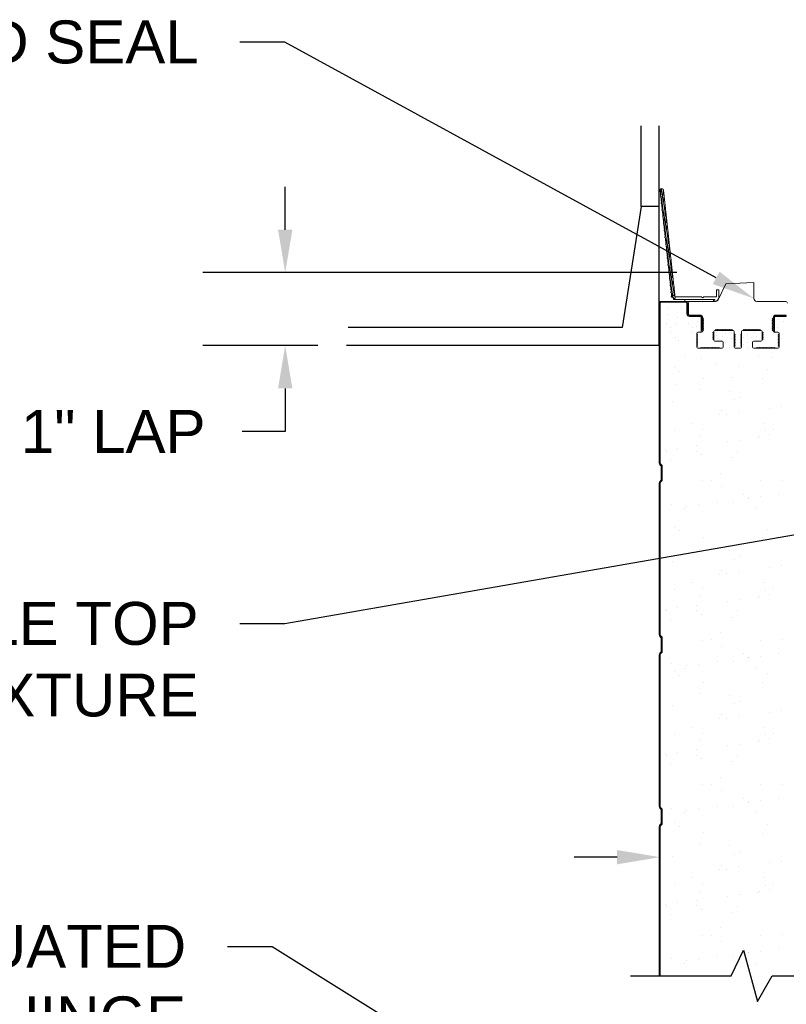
# Model space of a CAD drawing. Header units: inches. Extents: x 168.8 to 189.1, y 234.4 to 247.7.
# Tile 11 of 15: x 173 to 174.7, y 243.7 to 245.8. Entities that reach past the tile are written whole.
import ezdxf
from ezdxf import colors
from ezdxf.entities.mleader import LeaderData, LeaderLine
from ezdxf.math import Vec2, Vec3

# ---------------------------------------------------------------- set-up
doc = ezdxf.new("R2010")
doc.units = ezdxf.units.IN
doc.header["$LTSCALE"] = 0.25
doc.header["$MEASUREMENT"] = 0
doc.layers.add('850', color=7, linetype='Continuous')
doc.layers.add('ANNOTATIONS', color=1, linetype='Continuous')
doc.styles.add('ARIAL', font='arial.ttf', dxfattribs={"height": 0.09375})
doc.styles.get("Standard").update_dxf_attribs({"font": 'romans.shx'})
doc.dimstyles.new('DIMSTYLE_5', dxfattribs={"dimtxt": 0.0625, "dimasz": 0.15, "dimexe": 0.18, "dimexo": 0.0625, "dimgap": 0.09, "dimtad": 0, "dimtih": 1, "dimtoh": 1, "dimdec": 5, "dimlfac": 8, "dimzin": 4, "dimdsep": 46, "dimtxsty": 'Standard', "dimcen": 0.09, "dimadec": 0, "dimazin": 0, "dimtp": 0.03125, "dimtm": 0.03125, "dimtfac": 1, "dimtdec": 5, "dimtofl": 0, "dimtmove": 0, "dimatfit": 3, "dimfxl": 1, "dimtolj": 1, "dimtzin": 4, "dimarcsym": 0})
doc.dimstyles.new('STANDARD$0', dxfattribs={"dimtxt": 0.09375, "dimasz": 0.09375, "dimexe": 0.03125, "dimexo": 0.046875, "dimgap": 0.09, "dimtad": 0, "dimtih": 1, "dimtoh": 1, "dimdec": 4, "dimzin": 0, "dimdsep": 46, "dimtxsty": 'ARIAL', "dimcen": 0.09, "dimadec": 0, "dimazin": 0, "dimtfac": 1, "dimtdec": 4, "dimtofl": 0, "dimtmove": 0, "dimatfit": 1, "dimfxl": 1, "dimtolj": 1, "dimtzin": 0, "dimarcsym": 0})

# ---------------------------------------------------------------- blocks, each defined once
blk = doc.blocks.new('*D7')
at = {"layer": 'ANNOTATIONS', "color": 0, "lineweight": -2, "transparency": 16777216}
for p, q in [((173.599, 245.3668), (173.599, 245.4606)), ((174.4538, 245.2731), (173.419, 245.2731)), ((173.6703, 245.1139), (173.419, 245.1139)), ((173.599, 245.0201), (173.599, 244.9264)), ((173.599, 244.9264), (173.5053, 244.9264))]:
    blk.add_line(p, q, dxfattribs=at)
at = {"layer": 'ANNOTATIONS', "color": 0, "transparency": 16777216}
for points in [[(173.5834, 245.3668), (173.6147, 245.3668), (173.599, 245.2731)], [(173.5834, 245.0201), (173.6147, 245.0201), (173.599, 245.1139)]]:
    blk.add_solid(points, dxfattribs=at)
at = {"layer": 'defpoints', "color": 0, "transparency": 16777216}
for p in [(174.5163, 245.2731), (173.599, 245.1139), (173.7328, 245.1139)]:
    blk.add_point(p, dxfattribs=at)
at = {"layer": 'ANNOTATIONS', "color": 0, "transparency": 16777216, "insert": (173.2236, 244.9264), "char_height": 0.09375, "attachment_point": 5, "style": 'ARIAL'}
blk.add_mtext('\\A1;1" LAP', dxfattribs=at)
blk = doc.blocks.new('*D8')
at = {"layer": 'ANNOTATIONS', "color": 0, "lineweight": -2, "transparency": 16777216}
for p, q in [((174.4172, 243.8392), (174.4172, 244.0278)), ((174.7903, 243.8392), (174.7903, 244.0278)), ((174.3234, 243.9966), (174.2297, 243.9966)), ((174.8841, 243.9966), (174.9778, 243.9966))]:
    blk.add_line(p, q, dxfattribs=at)
at = {"layer": 'ANNOTATIONS', "color": 0, "transparency": 16777216}
for points in [[(174.3234, 244.0122), (174.3234, 243.981), (174.4172, 243.9966)], [(174.8841, 244.0122), (174.8841, 243.981), (174.7903, 243.9966)]]:
    blk.add_solid(points, dxfattribs=at)
at = {"layer": 'defpoints', "color": 0, "transparency": 16777216}
for p in [(174.7903, 243.9966), (174.4172, 243.7923), (174.7903, 243.7923)]:
    blk.add_point(p, dxfattribs=at)
at = {"layer": 'ANNOTATIONS', "color": 0, "transparency": 16777216, "insert": (175.3393, 243.9966), "char_height": 0.09375, "attachment_point": 5, "style": 'ARIAL'}
blk.add_mtext('\\A1;3" THICK', dxfattribs=at)

msp = doc.modelspace()

# ---------------------------------------------------------------- linework, layer by layer
at = {"layer": '850'}
for p, q in [((174.37593, 245.41749), (174.37593, 245.59362)), ((174.41532, 245.11389), (174.41532, 245.59362)), ((174.37593, 245.41749), (174.33421, 245.15329)), ((174.41532, 245.41749), (174.37593, 245.41749)), ((174.43396, 245.19563), (174.43396, 245.19563)), ((174.46405, 245.19716), (174.46405, 245.19716)), ((174.33421, 245.15329), (173.73628, 245.15329)), ((174.41532, 245.11389), (173.73284, 245.11389)), ((174.57222, 243.73745), (174.59938, 243.79385)), ((174.59938, 243.79385), (174.62994, 243.68181)), ((174.35277, 243.73745), (174.57222, 243.73745)), ((174.62994, 243.68181), (174.66173, 243.73745)), ((174.66173, 243.73745), (174.89991, 243.73745))]:
    msp.add_line(p, q, dxfattribs=at)
at = {"layer": '850', "linetype": 'Continuous'}
for p, q in [((174.41877, 245.43903), (174.42148, 245.45655)), ((174.42041, 245.42403), (174.42483, 245.45267)), ((174.42205, 245.40902), (174.42647, 245.43766)), ((174.42369, 245.39402), (174.4281, 245.42266)), ((174.42532, 245.37902), (174.42974, 245.40766)), ((174.42696, 245.36401), (174.43138, 245.39265)), ((174.4286, 245.34901), (174.43302, 245.37765)), ((174.43024, 245.33401), (174.43466, 245.36264)), ((174.43187, 245.319), (174.43629, 245.34764)), ((174.43351, 245.304), (174.43793, 245.33264)), ((174.43515, 245.289), (174.43957, 245.31763)), ((174.43679, 245.27399), (174.44121, 245.30263)), ((174.43843, 245.25899), (174.44284, 245.28763)), ((174.44006, 245.24399), (174.44448, 245.27262)), ((174.4417, 245.22898), (174.44612, 245.25762)), ((174.44404, 245.21854), (174.44776, 245.24262)), ((174.44858, 245.22235), (174.44939, 245.22761))]:
    msp.add_line(p, q, dxfattribs=at)
at = {"layer": '850', "linetype": 'Continuous', "lineweight": 15}
for p, q in [((174.44211, 245.2252), (174.41731, 245.45242)), ((174.42477, 245.45323), (174.45054, 245.21715)), ((174.54395, 245.21392), (174.56086, 245.24858)), ((174.56086, 245.24858), (174.62199, 245.25179)), ((174.44657, 245.2188), (174.44509, 245.22172)), ((174.44683, 245.22337), (174.45166, 245.22058)), ((174.45229, 245.22041), (174.50795, 245.22041)), ((174.50795, 245.22041), (174.51045, 245.21791)), ((174.51045, 245.21791), (174.51295, 245.22041)), ((174.51295, 245.22041), (174.54045, 245.22041)), ((174.54045, 245.23541), (174.54545, 245.23541)), ((174.54045, 245.22041), (174.54045, 245.23541)), ((174.54545, 245.23541), (174.54545, 245.21916)), ((174.41532, 245.20541), (174.4172, 245.20541)), ((174.41532, 245.20541), (174.41532, 244.8578)), ((174.4172, 244.85616), (174.4172, 245.20541)), ((174.4172, 245.20541), (174.4172, 244.8578)), ((174.42032, 245.20854), (174.42032, 245.21041)), ((174.47282, 245.21041), (174.42032, 245.21041)), ((174.42032, 245.20854), (174.47282, 245.20854)), ((174.4467, 245.21416), (174.4467, 245.21824)), ((174.5367, 245.21416), (174.4467, 245.21416)), ((174.47282, 245.21041), (174.47282, 245.20854)), ((174.47595, 245.20541), (174.47595, 245.18291)), ((174.47595, 245.20541), (174.47782, 245.20541)), ((174.47782, 245.18291), (174.47782, 245.20541)), ((174.47907, 245.18291), (174.47907, 245.20666)), ((174.48282, 245.21041), (174.53834, 245.21041)), ((174.5367, 245.21041), (174.5367, 245.21416))]:
    msp.add_line(p, q, dxfattribs=at)
at = {"layer": '850', "color": 7, "linetype": 'Continuous', "lineweight": 15}
for p, q in [((174.62199, 245.25179), (174.62199, 245.21666)), ((174.62824, 245.21041), (174.69157, 245.21041)), ((174.47782, 245.18291), (174.47595, 245.18291)), ((174.50407, 245.18041), (174.48157, 245.18041)), ((174.48157, 245.17729), (174.48157, 245.17916)), ((174.50407, 245.17916), (174.48157, 245.17916)), ((174.48157, 245.17729), (174.50407, 245.17729)), ((174.50407, 245.17916), (174.50407, 245.17729)), ((174.69282, 245.18041), (174.67032, 245.18041)), ((174.67032, 245.17729), (174.67032, 245.17916)), ((174.69282, 245.17916), (174.67032, 245.17916)), ((174.67032, 245.17729), (174.69282, 245.17729)), ((174.69282, 245.17916), (174.69282, 245.17729)), ((174.5072, 245.17416), (174.5072, 245.14341)), ((174.5072, 245.17416), (174.50907, 245.17416)), ((174.5072, 245.14729), (174.5072, 245.17416)), ((174.50907, 245.14729), (174.50907, 245.17416)), ((174.51032, 245.17389), (174.51032, 245.17416)), ((174.51227, 245.17215), (174.51032, 245.17389)), ((174.51032, 245.17042), (174.51227, 245.17215)), ((174.51227, 245.16869), (174.51032, 245.17042)), ((174.51032, 245.16696), (174.51227, 245.16869)), ((174.51227, 245.16523), (174.51032, 245.16696)), ((174.51032, 245.1635), (174.51227, 245.16523)), ((174.51227, 245.16177), (174.51032, 245.1635)), ((174.51032, 245.16004), (174.51227, 245.16177)), ((174.51032, 245.16004), (174.51227, 245.1583)), ((174.51227, 245.1583), (174.51032, 245.15657)), ((174.51032, 245.15657), (174.51227, 245.15484)), ((174.66212, 245.17215), (174.66407, 245.17389)), ((174.66407, 245.17042), (174.66212, 245.17215)), ((174.66212, 245.16869), (174.66407, 245.17042)), ((174.66407, 245.16696), (174.66212, 245.16869)), ((174.66212, 245.16523), (174.66407, 245.16696)), ((174.66407, 245.1635), (174.66212, 245.16523)), ((174.66212, 245.16177), (174.66407, 245.1635)), ((174.66407, 245.16004), (174.66212, 245.16177)), ((174.66407, 245.16004), (174.66212, 245.1583)), ((174.66212, 245.1583), (174.66407, 245.15657)), ((174.66407, 245.15657), (174.66212, 245.15484)), ((174.66407, 245.17416), (174.66407, 245.17389)), ((174.66532, 245.17416), (174.6672, 245.17416)), ((174.66532, 245.17416), (174.66532, 245.14729)), ((174.6672, 245.14341), (174.6672, 245.17416)), ((174.6672, 245.17416), (174.6672, 245.14729)), ((174.49735, 245.14091), (174.49735, 245.11029)), ((174.49735, 245.13945), (174.49735, 245.14091)), ((174.4993, 245.13772), (174.49735, 245.13945)), ((174.49735, 245.13599), (174.4993, 245.13772)), ((174.4993, 245.13425), (174.49735, 245.13599)), ((174.49735, 245.13252), (174.4993, 245.13425)), ((174.5072, 245.14341), (174.49985, 245.14341)), ((174.49985, 245.14341), (174.50782, 245.14341)), ((174.5072, 245.14729), (174.50907, 245.14729)), ((174.51227, 245.15484), (174.51032, 245.15311)), ((174.51032, 245.15311), (174.51227, 245.15138)), ((174.51227, 245.15138), (174.51032, 245.14965)), ((174.51032, 245.14965), (174.51227, 245.14792)), ((174.51227, 245.14792), (174.51032, 245.14619)), ((174.51032, 245.14591), (174.51032, 245.14619)), ((174.53237, 245.14203), (174.53432, 245.14376)), ((174.53432, 245.1403), (174.53237, 245.14203)), ((174.53237, 245.13857), (174.53432, 245.1403)), ((174.53432, 245.13684), (174.53237, 245.13857)), ((174.53237, 245.1351), (174.53432, 245.13684)), ((174.53237, 245.1351), (174.53432, 245.13337)), ((174.53432, 245.12591), (174.53432, 245.1443)), ((174.53432, 245.1443), (174.53432, 245.14376)), ((174.53682, 245.1468), (174.57657, 245.1468)), ((174.53765, 245.1468), (174.53682, 245.1468)), ((174.53939, 245.14875), (174.53765, 245.1468)), ((174.54112, 245.1468), (174.53939, 245.14875)), ((174.54285, 245.14875), (174.54112, 245.1468)), ((174.54458, 245.1468), (174.54285, 245.14875)), ((174.54631, 245.14875), (174.54458, 245.1468)), ((174.54804, 245.1468), (174.54631, 245.14875)), ((174.54977, 245.14875), (174.54804, 245.1468)), ((174.5515, 245.1468), (174.54977, 245.14875)), ((174.55324, 245.14875), (174.5515, 245.1468)), ((174.55497, 245.1468), (174.55324, 245.14875)), ((174.5567, 245.14875), (174.55497, 245.1468)), ((174.5567, 245.14875), (174.55843, 245.1468)), ((174.55843, 245.1468), (174.56016, 245.14875)), ((174.56016, 245.14875), (174.56189, 245.1468)), ((174.56189, 245.1468), (174.56362, 245.14875)), ((174.56362, 245.14875), (174.56535, 245.1468)), ((174.56535, 245.1468), (174.56709, 245.14875)), ((174.56709, 245.14875), (174.56882, 245.1468)), ((174.56882, 245.1468), (174.57055, 245.14875)), ((174.57055, 245.14875), (174.57228, 245.1468)), ((174.57228, 245.1468), (174.57401, 245.14875)), ((174.57401, 245.14875), (174.57574, 245.1468)), ((174.57657, 245.1468), (174.57574, 245.1468)), ((174.57907, 245.1443), (174.57907, 245.11029)), ((174.57907, 245.13941), (174.57907, 245.1443)), ((174.58102, 245.13768), (174.57907, 245.13941)), ((174.57907, 245.13595), (174.58102, 245.13768)), ((174.58102, 245.13422), (174.57907, 245.13595)), ((174.57907, 245.13249), (174.58102, 245.13422)), ((174.59337, 245.13768), (174.59532, 245.13941)), ((174.59532, 245.13595), (174.59337, 245.13768)), ((174.59337, 245.13422), (174.59532, 245.13595)), ((174.59532, 245.13249), (174.59337, 245.13422)), ((174.59532, 245.11029), (174.59532, 245.1443)), ((174.59532, 245.1443), (174.59532, 245.13941)), ((174.59782, 245.1468), (174.63757, 245.1468)), ((174.59865, 245.1468), (174.59782, 245.1468)), ((174.60039, 245.14875), (174.59865, 245.1468)), ((174.60212, 245.1468), (174.60039, 245.14875)), ((174.60385, 245.14875), (174.60212, 245.1468)), ((174.60558, 245.1468), (174.60385, 245.14875)), ((174.60731, 245.14875), (174.60558, 245.1468)), ((174.60904, 245.1468), (174.60731, 245.14875)), ((174.61077, 245.14875), (174.60904, 245.1468)), ((174.6125, 245.1468), (174.61077, 245.14875)), ((174.61424, 245.14875), (174.6125, 245.1468)), ((174.61597, 245.1468), (174.61424, 245.14875)), ((174.6177, 245.14875), (174.61597, 245.1468)), ((174.6177, 245.14875), (174.61943, 245.1468)), ((174.61943, 245.1468), (174.62116, 245.14875)), ((174.62116, 245.14875), (174.62289, 245.1468)), ((174.62289, 245.1468), (174.62462, 245.14875)), ((174.62462, 245.14875), (174.62635, 245.1468)), ((174.62635, 245.1468), (174.62809, 245.14875)), ((174.62809, 245.14875), (174.62982, 245.1468)), ((174.62982, 245.1468), (174.63155, 245.14875)), ((174.63155, 245.14875), (174.63328, 245.1468)), ((174.63328, 245.1468), (174.63501, 245.14875)), ((174.63501, 245.14875), (174.63674, 245.1468)), ((174.63757, 245.1468), (174.63674, 245.1468)), ((174.64007, 245.1443), (174.64007, 245.12591)), ((174.64007, 245.14376), (174.64007, 245.1443)), ((174.64202, 245.14203), (174.64007, 245.14376)), ((174.64007, 245.1403), (174.64202, 245.14203)), ((174.64202, 245.13857), (174.64007, 245.1403)), ((174.64007, 245.13684), (174.64202, 245.13857)), ((174.64202, 245.1351), (174.64007, 245.13684)), ((174.64202, 245.1351), (174.64007, 245.13337)), ((174.66212, 245.15484), (174.66407, 245.15311)), ((174.66407, 245.15311), (174.66212, 245.15138)), ((174.66212, 245.15138), (174.66407, 245.14965)), ((174.66407, 245.14965), (174.66212, 245.14792)), ((174.66212, 245.14792), (174.66407, 245.14619)), ((174.66407, 245.14619), (174.66407, 245.14591)), ((174.66532, 245.14729), (174.6672, 245.14729)), ((174.66657, 245.14341), (174.67454, 245.14341)), ((174.67454, 245.14341), (174.6672, 245.14341)), ((174.67509, 245.13772), (174.67704, 245.13945)), ((174.67704, 245.13599), (174.67509, 245.13772)), ((174.67509, 245.13425), (174.67704, 245.13599)), ((174.67704, 245.13252), (174.67509, 245.13425)), ((174.67704, 245.11029), (174.67704, 245.14091)), ((174.67704, 245.14091), (174.67704, 245.13945)), ((174.4993, 245.13079), (174.49735, 245.13252)), ((174.49735, 245.12906), (174.4993, 245.13079)), ((174.4993, 245.12733), (174.49735, 245.12906)), ((174.49735, 245.1256), (174.4993, 245.12733)), ((174.49735, 245.1256), (174.4993, 245.12387)), ((174.4993, 245.12387), (174.49735, 245.12214)), ((174.49735, 245.12214), (174.4993, 245.1204)), ((174.4993, 245.1204), (174.49735, 245.11867)), ((174.49735, 245.11867), (174.4993, 245.11694)), ((174.4993, 245.11694), (174.49735, 245.11521)), ((174.49735, 245.11521), (174.4993, 245.11348)), ((174.4993, 245.11348), (174.49735, 245.11175)), ((174.53432, 245.13337), (174.53237, 245.13164)), ((174.53237, 245.13164), (174.53432, 245.12991)), ((174.53432, 245.12991), (174.53237, 245.12818)), ((174.53237, 245.12818), (174.53432, 245.12645)), ((174.53432, 245.12645), (174.53432, 245.12591)), ((174.55267, 245.12341), (174.53682, 245.12341)), ((174.55517, 245.11029), (174.55517, 245.12091)), ((174.58102, 245.13075), (174.57907, 245.13249)), ((174.57907, 245.12902), (174.58102, 245.13075)), ((174.58102, 245.12729), (174.57907, 245.12902)), ((174.58102, 245.12729), (174.57907, 245.12556)), ((174.57907, 245.12556), (174.58102, 245.12383)), ((174.58102, 245.12383), (174.57907, 245.1221)), ((174.57907, 245.1221), (174.58102, 245.12037)), ((174.58102, 245.12037), (174.57907, 245.11864)), ((174.57907, 245.11864), (174.58102, 245.1169)), ((174.58102, 245.1169), (174.57907, 245.11517)), ((174.57907, 245.11517), (174.58102, 245.11344)), ((174.58102, 245.11344), (174.57907, 245.11171)), ((174.59337, 245.13075), (174.59532, 245.13249)), ((174.59532, 245.12902), (174.59337, 245.13075)), ((174.59337, 245.12729), (174.59532, 245.12902)), ((174.59337, 245.12729), (174.59532, 245.12556)), ((174.59532, 245.12556), (174.59337, 245.12383)), ((174.59337, 245.12383), (174.59532, 245.1221)), ((174.59532, 245.1221), (174.59337, 245.12037)), ((174.59337, 245.12037), (174.59532, 245.11864)), ((174.59532, 245.11864), (174.59337, 245.1169)), ((174.59337, 245.1169), (174.59532, 245.11517)), ((174.59532, 245.11517), (174.59337, 245.11344)), ((174.59337, 245.11344), (174.59532, 245.11171)), ((174.61923, 245.12091), (174.61923, 245.11029)), ((174.63757, 245.12341), (174.62173, 245.12341)), ((174.64007, 245.13337), (174.64202, 245.13164)), ((174.64202, 245.13164), (174.64007, 245.12991)), ((174.64007, 245.12991), (174.64202, 245.12818)), ((174.64202, 245.12818), (174.64007, 245.12645)), ((174.64007, 245.12591), (174.64007, 245.12645)), ((174.67509, 245.13079), (174.67704, 245.13252)), ((174.67704, 245.12906), (174.67509, 245.13079)), ((174.67509, 245.12733), (174.67704, 245.12906)), ((174.67704, 245.1256), (174.67509, 245.12733)), ((174.67704, 245.1256), (174.67509, 245.12387)), ((174.67509, 245.12387), (174.67704, 245.12214)), ((174.67704, 245.12214), (174.67509, 245.1204)), ((174.67509, 245.1204), (174.67704, 245.11867)), ((174.67704, 245.11867), (174.67509, 245.11694)), ((174.67509, 245.11694), (174.67704, 245.11521)), ((174.67704, 245.11521), (174.67509, 245.11348)), ((174.67509, 245.11348), (174.67704, 245.11175)), ((174.49735, 245.11029), (174.49735, 245.11175)), ((174.49985, 245.10779), (174.55267, 245.10779)), ((174.50549, 245.10779), (174.49985, 245.10779)), ((174.50722, 245.10974), (174.50549, 245.10779)), ((174.50895, 245.10779), (174.50722, 245.10974)), ((174.51068, 245.10974), (174.50895, 245.10779)), ((174.51241, 245.10779), (174.51068, 245.10974)), ((174.51414, 245.10974), (174.51241, 245.10779)), ((174.51587, 245.10779), (174.51414, 245.10974)), ((174.5176, 245.10974), (174.51587, 245.10779)), ((174.51934, 245.10779), (174.5176, 245.10974)), ((174.52107, 245.10974), (174.51934, 245.10779)), ((174.5228, 245.10779), (174.52107, 245.10974)), ((174.52453, 245.10974), (174.5228, 245.10779)), ((174.52626, 245.10779), (174.52453, 245.10974)), ((174.52626, 245.10779), (174.52799, 245.10974)), ((174.52799, 245.10974), (174.52972, 245.10779)), ((174.52972, 245.10779), (174.53145, 245.10974)), ((174.53145, 245.10974), (174.53319, 245.10779)), ((174.53319, 245.10779), (174.53492, 245.10974)), ((174.53492, 245.10974), (174.53665, 245.10779)), ((174.53665, 245.10779), (174.53838, 245.10974)), ((174.53838, 245.10974), (174.54011, 245.10779)), ((174.54011, 245.10779), (174.54184, 245.10974)), ((174.54184, 245.10974), (174.54357, 245.10779)), ((174.54357, 245.10779), (174.5453, 245.10974)), ((174.5453, 245.10974), (174.54704, 245.10779)), ((174.55267, 245.10779), (174.54704, 245.10779)), ((174.57907, 245.11029), (174.57907, 245.11171)), ((174.58157, 245.10779), (174.59282, 245.10779)), ((174.59532, 245.11171), (174.59532, 245.11029)), ((174.62173, 245.10779), (174.67454, 245.10779)), ((174.62736, 245.10779), (174.62173, 245.10779)), ((174.62909, 245.10974), (174.62736, 245.10779)), ((174.63082, 245.10779), (174.62909, 245.10974)), ((174.63255, 245.10974), (174.63082, 245.10779)), ((174.63429, 245.10779), (174.63255, 245.10974)), ((174.63602, 245.10974), (174.63429, 245.10779)), ((174.63775, 245.10779), (174.63602, 245.10974)), ((174.63948, 245.10974), (174.63775, 245.10779)), ((174.64121, 245.10779), (174.63948, 245.10974)), ((174.64294, 245.10974), (174.64121, 245.10779)), ((174.64467, 245.10779), (174.64294, 245.10974)), ((174.6464, 245.10974), (174.64467, 245.10779)), ((174.64814, 245.10779), (174.6464, 245.10974)), ((174.64814, 245.10779), (174.64987, 245.10974)), ((174.64987, 245.10974), (174.6516, 245.10779)), ((174.6516, 245.10779), (174.65333, 245.10974)), ((174.65333, 245.10974), (174.65506, 245.10779)), ((174.65506, 245.10779), (174.65679, 245.10974)), ((174.65679, 245.10974), (174.65852, 245.10779)), ((174.65852, 245.10779), (174.66025, 245.10974)), ((174.66025, 245.10974), (174.66199, 245.10779)), ((174.66199, 245.10779), (174.66372, 245.10974)), ((174.66372, 245.10974), (174.66545, 245.10779)), ((174.66545, 245.10779), (174.66718, 245.10974)), ((174.66718, 245.10974), (174.66891, 245.10779)), ((174.67454, 245.10779), (174.66891, 245.10779)), ((174.67704, 245.11175), (174.67704, 245.11029)), ((174.4172, 244.8578), (174.41532, 244.8578)), ((174.41702, 244.85372), (174.41834, 244.85504)), ((174.4172, 244.85616), (174.42157, 244.85179)), ((174.41834, 244.85504), (174.41988, 244.85351)), ((174.41702, 244.85372), (174.41855, 244.85218)), ((174.41988, 244.85351), (174.41855, 244.85218)), ((174.4197, 244.84942), (174.42157, 244.84942)), ((174.4197, 244.84942), (174.4197, 244.8214)), ((174.42157, 244.85179), (174.42157, 244.81904)), ((174.42157, 244.84942), (174.42157, 244.8214)), ((174.41532, 244.81302), (174.4172, 244.81302)), ((174.41532, 244.81302), (174.41532, 244.4828)), ((174.41855, 244.81864), (174.41702, 244.8171)), ((174.41834, 244.81578), (174.41702, 244.8171)), ((174.42157, 244.81904), (174.4172, 244.81466)), ((174.4172, 244.48116), (174.4172, 244.81466)), ((174.4172, 244.81302), (174.4172, 244.4828)), ((174.41988, 244.81732), (174.41834, 244.81578)), ((174.41855, 244.81864), (174.41988, 244.81732)), ((174.42157, 244.8214), (174.4197, 244.8214)), ((174.4172, 244.4828), (174.41532, 244.4828)), ((174.41702, 244.47872), (174.41834, 244.48004)), ((174.41702, 244.47872), (174.41855, 244.47718)), ((174.4172, 244.48116), (174.42157, 244.47679)), ((174.41834, 244.48004), (174.41988, 244.47851)), ((174.41988, 244.47851), (174.41855, 244.47718)), ((174.4197, 244.47442), (174.42157, 244.47442)), ((174.4197, 244.47442), (174.4197, 244.4464)), ((174.42157, 244.47679), (174.42157, 244.44404)), ((174.42157, 244.47442), (174.42157, 244.4464)), ((174.42157, 244.4464), (174.4197, 244.4464)), ((174.41532, 244.43802), (174.4172, 244.43802)), ((174.41532, 244.43802), (174.41532, 244.1078)), ((174.41855, 244.44364), (174.41702, 244.4421)), ((174.41834, 244.44078), (174.41702, 244.4421)), ((174.42157, 244.44404), (174.4172, 244.43966)), ((174.4172, 244.10616), (174.4172, 244.43966)), ((174.4172, 244.43802), (174.4172, 244.1078)), ((174.41988, 244.44232), (174.41834, 244.44078)), ((174.41855, 244.44364), (174.41988, 244.44232)), ((174.4172, 244.1078), (174.41532, 244.1078)), ((174.41702, 244.10372), (174.41834, 244.10504)), ((174.41702, 244.10372), (174.41855, 244.10218)), ((174.4172, 244.10616), (174.42157, 244.10179)), ((174.41834, 244.10504), (174.41988, 244.10351)), ((174.41988, 244.10351), (174.41855, 244.10218)), ((174.42157, 244.10179), (174.42157, 244.06904)), ((174.4197, 244.09942), (174.42157, 244.09942)), ((174.4197, 244.09942), (174.4197, 244.0714)), ((174.42157, 244.09942), (174.42157, 244.0714)), ((174.41532, 244.06302), (174.4172, 244.06302)), ((174.41532, 244.06302), (174.41532, 243.73745)), ((174.41855, 244.06864), (174.41702, 244.0671)), ((174.41834, 244.06578), (174.41702, 244.0671)), ((174.42157, 244.06904), (174.4172, 244.06466)), ((174.4172, 243.73745), (174.4172, 244.06466)), ((174.4172, 244.06302), (174.4172, 243.73745)), ((174.41988, 244.06732), (174.41834, 244.06578)), ((174.41855, 244.06864), (174.41988, 244.06732)), ((174.42157, 244.0714), (174.4197, 244.0714))]:
    msp.add_line(p, q, dxfattribs=at)
at = {"layer": '850', "linetype": 'Continuous', "lineweight": 0}
for p, q in [((174.47134, 245.21416), (174.53378, 245.21416)), ((174.47134, 245.21416), (174.47134, 245.21041)), ((174.47134, 245.21041), (174.53378, 245.21041)), ((174.53378, 245.21416), (174.53378, 245.21041))]:
    msp.add_line(p, q, dxfattribs=at)
at = {"layer": '850', "color": 0}
for p, q in [((174.43243, 245.18238), (174.43243, 245.18238)), ((174.43045, 245.16098), (174.43045, 245.16098)), ((174.45347, 245.15957), (174.45347, 245.15957)), ((174.45589, 245.17422), (174.45589, 245.17422)), ((174.47874, 245.16098), (174.47874, 245.16098)), ((174.49976, 245.16657), (174.49976, 245.16657)), ((174.67625, 245.17014), (174.67625, 245.17014)), ((174.68594, 245.16708), (174.68594, 245.16708)), ((174.43921, 245.14269), (174.43921, 245.14269)), ((174.43967, 245.15254), (174.43967, 245.15254)), ((174.4875, 245.14269), (174.4875, 245.14269)), ((174.48796, 245.15254), (174.48796, 245.15254)), ((174.49772, 245.15484), (174.49772, 245.15484)), ((174.54015, 245.13641), (174.54015, 245.13641)), ((174.54115, 245.14179), (174.54115, 245.14179)), ((174.55332, 245.13461), (174.55332, 245.13461)), ((174.5601, 245.13979), (174.5601, 245.13979)), ((174.57386, 245.14019), (174.57386, 245.14019)), ((174.60887, 245.1388), (174.60887, 245.1388)), ((174.62392, 245.14179), (174.62392, 245.14179)), ((174.6737, 245.15229), (174.6737, 245.15229)), ((174.45085, 245.13126), (174.45085, 245.13126)), ((174.45849, 245.12591), (174.45849, 245.12591)), ((174.49914, 245.13126), (174.49914, 245.13126)), ((174.54195, 245.12843), (174.54195, 245.12843)), ((174.55132, 245.12584), (174.55132, 245.12584)), ((174.5605, 245.12046), (174.5605, 245.12046)), ((174.57227, 245.13023), (174.57227, 245.13023)), ((174.59899, 245.13042), (174.59899, 245.13042)), ((174.59999, 245.11707), (174.59999, 245.11707)), ((174.60732, 245.1214), (174.60732, 245.1214)), ((174.61713, 245.13178), (174.61713, 245.13178)), ((174.62868, 245.13294), (174.62868, 245.13294)), ((174.68227, 245.12916), (174.68227, 245.12916)), ((174.56979, 245.10986), (174.56979, 245.10986)), ((174.6102, 245.10928), (174.6102, 245.10928)), ((174.63187, 245.09264), (174.63187, 245.09264)), ((174.47374, 245.08907), (174.47374, 245.08907)), ((174.5069, 245.08652), (174.5069, 245.08652)), ((174.53954, 245.07378), (174.53954, 245.07378)), ((174.58749, 245.06919), (174.58749, 245.06919)), ((174.65985, 245.08735), (174.65985, 245.08735)), ((174.44973, 245.0657), (174.44973, 245.0657)), ((174.45895, 245.05726), (174.45895, 245.05726)), ((174.65276, 245.06128), (174.65276, 245.06128)), ((174.45368, 245.02805), (174.45368, 245.02805)), ((174.51279, 245.04259), (174.51279, 245.04259)), ((174.57423, 245.04472), (174.57423, 245.04472)), ((174.6407, 245.04198), (174.6407, 245.04198)), ((174.50245, 245.0174), (174.50245, 245.0174)), ((174.56983, 245.01398), (174.56983, 245.01398)), ((174.44536, 244.99085), (174.44536, 244.99085)), ((174.5804, 244.99571), (174.5804, 244.99571)), ((174.59092, 245.00055), (174.59092, 245.00055)), ((174.54768, 244.96288), (174.54768, 244.96288)), ((174.55222, 244.97179), (174.55222, 244.97179)), ((174.56143, 244.96335), (174.56143, 244.96335)), ((174.58833, 244.96824), (174.58833, 244.96824)), ((174.65624, 244.97718), (174.65624, 244.97718)), ((174.68227, 244.9806), (174.68227, 244.9806)), ((174.48907, 244.94442), (174.48907, 244.94442)), ((174.64478, 244.9447), (174.64478, 244.9447)), ((174.44779, 244.92912), (174.44779, 244.92912)), ((174.51015, 244.93098), (174.51015, 244.93098)), ((174.64787, 244.9274), (174.64787, 244.9274)), ((174.65708, 244.91896), (174.65708, 244.91896)), ((174.66586, 244.93127), (174.66586, 244.93127)), ((174.50649, 244.9153), (174.50649, 244.9153)), ((174.56404, 244.90398), (174.56404, 244.90398)), ((174.59007, 244.90741), (174.59007, 244.90741)), ((174.63072, 244.91276), (174.63072, 244.91276)), ((174.6344, 244.91468), (174.6344, 244.91468)), ((174.42945, 244.88626), (174.42945, 244.88626)), ((174.43035, 244.88234), (174.43035, 244.88234)), ((174.45548, 244.88969), (174.45548, 244.88969)), ((174.49613, 244.89504), (174.49613, 244.89504)), ((174.49756, 244.88352), (174.49756, 244.88352)), ((174.58606, 244.88263), (174.58606, 244.88263)), ((174.43906, 244.86355), (174.43906, 244.86355)), ((174.50678, 244.87507), (174.50678, 244.87507)), ((174.5741, 244.86842), (174.5741, 244.86842)), ((174.55027, 244.83521), (174.55027, 244.83521)), ((174.50964, 244.81896), (174.50964, 244.81896)), ((174.52945, 244.81921), (174.52945, 244.81921)), ((174.63755, 244.81834), (174.63755, 244.81834)), ((174.68516, 244.81949), (174.68516, 244.81949)), ((174.55054, 244.80578), (174.55054, 244.80578)), ((174.60004, 244.78961), (174.60004, 244.78961)), ((174.54223, 244.77165), (174.54223, 244.77165)), ((174.57725, 244.77208), (174.57725, 244.77208)), ((174.60926, 244.78117), (174.60926, 244.78117)), ((174.61014, 244.78059), (174.61014, 244.78059)), ((174.63617, 244.78402), (174.63617, 244.78402)), ((174.67682, 244.78937), (174.67682, 244.78937)), ((174.44221, 244.76721), (174.44221, 244.76721)), ((174.47073, 244.75714), (174.47073, 244.75714)), ((174.47555, 244.76287), (174.47555, 244.76287)), ((174.50158, 244.7663), (174.50158, 244.7663)), ((174.62644, 244.75742), (174.62644, 244.75742)), ((174.44973, 244.71758), (174.44973, 244.71758)), ((174.45895, 244.70913), (174.45895, 244.70913)), ((174.65276, 244.71315), (174.65276, 244.71315)), ((174.51279, 244.69446), (174.51279, 244.69446)), ((174.6407, 244.69385), (174.6407, 244.69385)), ((174.50245, 244.66927), (174.50245, 244.66927)), ((174.56983, 244.66586), (174.56983, 244.66586)), ((174.44536, 244.64272), (174.44536, 244.64272)), ((174.5804, 244.64759), (174.5804, 244.64759)), ((174.59092, 244.65242), (174.59092, 244.65242)), ((174.55222, 244.62367), (174.55222, 244.62367)), ((174.58833, 244.62011), (174.58833, 244.62011)), ((174.65624, 244.62905), (174.65624, 244.62905)), ((174.68227, 244.63248), (174.68227, 244.63248)), ((174.48907, 244.59629), (174.48907, 244.59629)), ((174.54768, 244.61476), (174.54768, 244.61476)), ((174.56143, 244.61522), (174.56143, 244.61522)), ((174.64478, 244.59657), (174.64478, 244.59657)), ((174.44779, 244.58099), (174.44779, 244.58099)), ((174.51015, 244.58286), (174.51015, 244.58286)), ((174.64787, 244.57928), (174.64787, 244.57928)), ((174.66586, 244.58314), (174.66586, 244.58314)), ((174.50649, 244.56717), (174.50649, 244.56717)), ((174.56404, 244.55585), (174.56404, 244.55585)), ((174.59007, 244.55928), (174.59007, 244.55928)), ((174.63072, 244.56463), (174.63072, 244.56463)), ((174.6344, 244.56656), (174.6344, 244.56656)), ((174.65708, 244.57083), (174.65708, 244.57083)), ((174.42945, 244.53814), (174.42945, 244.53814)), ((174.43035, 244.53422), (174.43035, 244.53422)), ((174.45548, 244.54156), (174.45548, 244.54156)), ((174.49613, 244.54691), (174.49613, 244.54691)), ((174.49756, 244.53539), (174.49756, 244.53539)), ((174.58606, 244.5345), (174.58606, 244.5345)), ((174.43906, 244.51543), (174.43906, 244.51543)), ((174.50678, 244.52695), (174.50678, 244.52695)), ((174.5741, 244.52029), (174.5741, 244.52029)), ((174.50964, 244.47083), (174.50964, 244.47083)), ((174.52945, 244.47109), (174.52945, 244.47109)), ((174.55027, 244.48709), (174.55027, 244.48709)), ((174.63755, 244.47022), (174.63755, 244.47022)), ((174.68516, 244.47137), (174.68516, 244.47137)), ((174.55054, 244.45765), (174.55054, 244.45765)), ((174.60004, 244.44149), (174.60004, 244.44149)), ((174.60926, 244.43304), (174.60926, 244.43304)), ((174.61014, 244.43247), (174.61014, 244.43247)), ((174.63617, 244.43589), (174.63617, 244.43589)), ((174.67682, 244.44124), (174.67682, 244.44124)), ((174.44221, 244.41909), (174.44221, 244.41909)), ((174.47073, 244.40901), (174.47073, 244.40901)), ((174.47555, 244.41475), (174.47555, 244.41475)), ((174.50158, 244.41817), (174.50158, 244.41817)), ((174.54223, 244.42353), (174.54223, 244.42353)), ((174.57725, 244.42395), (174.57725, 244.42395)), ((174.62644, 244.4093), (174.62644, 244.4093)), ((174.44973, 244.40187), (174.44973, 244.40187)), ((174.45895, 244.39343), (174.45895, 244.39343)), ((174.65276, 244.39745), (174.65276, 244.39745)), ((174.51279, 244.37876), (174.51279, 244.37876)), ((174.6407, 244.37815), (174.6407, 244.37815)), ((174.50245, 244.35357), (174.50245, 244.35357)), ((174.56983, 244.35015), (174.56983, 244.35015)), ((174.44536, 244.32701), (174.44536, 244.32701)), ((174.5804, 244.33188), (174.5804, 244.33188)), ((174.59092, 244.33672), (174.59092, 244.33672)), ((174.68227, 244.31677), (174.68227, 244.31677)), ((174.54768, 244.29905), (174.54768, 244.29905)), ((174.55222, 244.30796), (174.55222, 244.30796)), ((174.56143, 244.29952), (174.56143, 244.29952)), ((174.58833, 244.30441), (174.58833, 244.30441)), ((174.65624, 244.31335), (174.65624, 244.31335)), ((174.48907, 244.28059), (174.48907, 244.28059)), ((174.64478, 244.28087), (174.64478, 244.28087)), ((174.44779, 244.26529), (174.44779, 244.26529)), ((174.51015, 244.26715), (174.51015, 244.26715)), ((174.64787, 244.26357), (174.64787, 244.26357)), ((174.65708, 244.25513), (174.65708, 244.25513)), ((174.66586, 244.26744), (174.66586, 244.26744)), ((174.49613, 244.23121), (174.49613, 244.23121)), ((174.50649, 244.25147), (174.50649, 244.25147)), ((174.56404, 244.24015), (174.56404, 244.24015)), ((174.59007, 244.24358), (174.59007, 244.24358)), ((174.63072, 244.24893), (174.63072, 244.24893)), ((174.6344, 244.25085), (174.6344, 244.25085)), ((174.42945, 244.22243), (174.42945, 244.22243)), ((174.43035, 244.21851), (174.43035, 244.21851)), ((174.45548, 244.22586), (174.45548, 244.22586)), ((174.49756, 244.21969), (174.49756, 244.21969)), ((174.50678, 244.21124), (174.50678, 244.21124)), ((174.58606, 244.2188), (174.58606, 244.2188)), ((174.43906, 244.19972), (174.43906, 244.19972)), ((174.5741, 244.20459), (174.5741, 244.20459)), ((174.55027, 244.17138), (174.55027, 244.17138)), ((174.50964, 244.15513), (174.50964, 244.15513)), ((174.52945, 244.15538), (174.52945, 244.15538)), ((174.63755, 244.15451), (174.63755, 244.15451)), ((174.68516, 244.15566), (174.68516, 244.15566)), ((174.55054, 244.14195), (174.55054, 244.14195)), ((174.60004, 244.12578), (174.60004, 244.12578)), ((174.67682, 244.12554), (174.67682, 244.12554)), ((174.44221, 244.10338), (174.44221, 244.10338)), ((174.50158, 244.10247), (174.50158, 244.10247)), ((174.54223, 244.10782), (174.54223, 244.10782)), ((174.57725, 244.10825), (174.57725, 244.10825)), ((174.60926, 244.11733), (174.60926, 244.11733)), ((174.61014, 244.11676), (174.61014, 244.11676)), ((174.63617, 244.12019), (174.63617, 244.12019)), ((174.47073, 244.09331), (174.47073, 244.09331)), ((174.47555, 244.09904), (174.47555, 244.09904)), ((174.62644, 244.09359), (174.62644, 244.09359)), ((174.44973, 244.07292), (174.44973, 244.07292)), ((174.45895, 244.06447), (174.45895, 244.06447)), ((174.65276, 244.0685), (174.65276, 244.0685)), ((174.51279, 244.04981), (174.51279, 244.04981)), ((174.6407, 244.0492), (174.6407, 244.0492)), ((174.50245, 244.02462), (174.50245, 244.02462)), ((174.56983, 244.0212), (174.56983, 244.0212)), ((174.44536, 243.99806), (174.44536, 243.99806)), ((174.5804, 244.00293), (174.5804, 244.00293)), ((174.59092, 244.00777), (174.59092, 244.00777)), ((174.55222, 243.97901), (174.55222, 243.97901)), ((174.58833, 243.97546), (174.58833, 243.97546)), ((174.65624, 243.9844), (174.65624, 243.9844)), ((174.68227, 243.98782), (174.68227, 243.98782)), ((174.48907, 243.95164), (174.48907, 243.95164)), ((174.54768, 243.9701), (174.54768, 243.9701)), ((174.56143, 243.97057), (174.56143, 243.97057)), ((174.64478, 243.95192), (174.64478, 243.95192)), ((174.44779, 243.93634), (174.44779, 243.93634)), ((174.51015, 243.9382), (174.51015, 243.9382)), ((174.64787, 243.93462), (174.64787, 243.93462)), ((174.66586, 243.93849), (174.66586, 243.93849)), ((174.50649, 243.92252), (174.50649, 243.92252)), ((174.56404, 243.9112), (174.56404, 243.9112)), ((174.59007, 243.91463), (174.59007, 243.91463)), ((174.63072, 243.91998), (174.63072, 243.91998)), ((174.6344, 243.9219), (174.6344, 243.9219)), ((174.65708, 243.92618), (174.65708, 243.92618)), ((174.42945, 243.89348), (174.42945, 243.89348)), ((174.43035, 243.88956), (174.43035, 243.88956)), ((174.45548, 243.89691), (174.45548, 243.89691)), ((174.49613, 243.90226), (174.49613, 243.90226)), ((174.49756, 243.89074), (174.49756, 243.89074)), ((174.58606, 243.88985), (174.58606, 243.88985)), ((174.43906, 243.87077), (174.43906, 243.87077)), ((174.50678, 243.88229), (174.50678, 243.88229)), ((174.5741, 243.87564), (174.5741, 243.87564)), ((174.50964, 243.82618), (174.50964, 243.82618)), ((174.52945, 243.82643), (174.52945, 243.82643)), ((174.55027, 243.84243), (174.55027, 243.84243)), ((174.63755, 243.82556), (174.63755, 243.82556)), ((174.68516, 243.82671), (174.68516, 243.82671)), ((174.55054, 243.813), (174.55054, 243.813)), ((174.57725, 243.7793), (174.57725, 243.7793)), ((174.60004, 243.79683), (174.60004, 243.79683)), ((174.60926, 243.78838), (174.60926, 243.78838)), ((174.61014, 243.78781), (174.61014, 243.78781)), ((174.63617, 243.79124), (174.63617, 243.79124)), ((174.67682, 243.79659), (174.67682, 243.79659)), ((174.44221, 243.77443), (174.44221, 243.77443)), ((174.47073, 243.76436), (174.47073, 243.76436)), ((174.47555, 243.77009), (174.47555, 243.77009)), ((174.50158, 243.77352), (174.50158, 243.77352)), ((174.54223, 243.77887), (174.54223, 243.77887)), ((174.62644, 243.76464), (174.62644, 243.76464))]:
    msp.add_line(p, q, dxfattribs=at)
at = {"layer": '850', "linetype": 'Continuous', "lineweight": 15}
for centre, radius, start, end in [((174.42104, 245.45282), 0.00375, 6.22962, 186.22962), ((174.43466, 245.22439), 0.0075, 333.59523, 6.22962), ((174.44593, 245.22323), 0.00505, 205.48479, 278.79473), ((174.4462, 245.22229), 0.00125, 60, 206.88826), ((174.45229, 245.22166), 0.00125, 240, 270), ((174.42032, 245.20541), 0.005, 90, 180), ((174.42032, 245.20541), 0.00312, 90, 180), ((174.44545, 245.21824), 0.00125, 0, 26.88826), ((174.44913, 245.21948), 0.00273, 207.13693, 301.07753), ((174.47282, 245.20541), 0.005, 360, 90), ((174.47282, 245.20541), 0.00312, 360, 90), ((174.48282, 245.20666), 0.00375, 90, 180), ((174.5367, 245.21916), 0.00875, 270, 0), ((174.53834, 245.21666), 0.00625, 270, 334)]:
    msp.add_arc(centre, radius, start, end, dxfattribs=at)
at = {"layer": '850', "color": 7, "linetype": 'Continuous', "lineweight": 15}
for centre, radius, start, end in [((174.62824, 245.21666), 0.00625, 180, 270), ((174.69157, 245.20666), 0.00375, 360, 90), ((174.48157, 245.18291), 0.00562, 180, 270), ((174.48157, 245.18291), 0.00375, 180, 270), ((174.48157, 245.18291), 0.0025, 180, 270), ((174.50407, 245.17416), 0.00625, 360, 90), ((174.50407, 245.17416), 0.005, 360, 90), ((174.50407, 245.17416), 0.00312, 360, 90), ((174.67032, 245.17416), 0.00625, 90, 180), ((174.67032, 245.17416), 0.005, 90, 180), ((174.67032, 245.17416), 0.00312, 90, 180), ((174.49985, 245.14091), 0.0025, 90, 180), ((174.50782, 245.14591), 0.0025, 270, 360), ((174.53682, 245.1443), 0.0025, 90, 180), ((174.57657, 245.1443), 0.0025, 360, 90), ((174.59782, 245.1443), 0.0025, 90, 180), ((174.63757, 245.1443), 0.0025, 360, 90), ((174.66657, 245.14591), 0.0025, 180, 270), ((174.67454, 245.14091), 0.0025, 360, 90), ((174.53682, 245.12591), 0.0025, 180, 270), ((174.55267, 245.12091), 0.0025, 360, 90), ((174.62173, 245.12091), 0.0025, 90, 180), ((174.63757, 245.12591), 0.0025, 270, 0), ((174.49985, 245.11029), 0.0025, 180, 270), ((174.55267, 245.11029), 0.0025, 270, 360), ((174.58157, 245.11029), 0.0025, 180, 270), ((174.59282, 245.11029), 0.0025, 270, 360), ((174.62173, 245.11029), 0.0025, 180, 270), ((174.67454, 245.11029), 0.0025, 270, 360), ((174.4211, 244.8578), 0.00578, 180, 225), ((174.4211, 244.8578), 0.00391, 180, 225), ((174.41579, 244.84942), 0.00391, 360, 45), ((174.41579, 244.84942), 0.00578, 360, 45), ((174.4211, 244.81302), 0.00578, 135, 180), ((174.4211, 244.81302), 0.00391, 135, 180), ((174.41579, 244.8214), 0.00391, 315, 360), ((174.41579, 244.8214), 0.00578, 315, 360), ((174.4211, 244.4828), 0.00578, 180, 225), ((174.4211, 244.4828), 0.00391, 180, 225), ((174.41579, 244.47442), 0.00391, 360, 45), ((174.41579, 244.47442), 0.00578, 360, 45), ((174.41579, 244.4464), 0.00391, 315, 360), ((174.41579, 244.4464), 0.00578, 315, 360), ((174.4211, 244.43802), 0.00578, 135, 180), ((174.4211, 244.43802), 0.00391, 135, 180), ((174.4211, 244.1078), 0.00578, 180, 225), ((174.4211, 244.1078), 0.00391, 180, 225), ((174.41579, 244.09942), 0.00391, 360, 45), ((174.41579, 244.09942), 0.00578, 360, 45), ((174.4211, 244.06302), 0.00578, 135, 180), ((174.4211, 244.06302), 0.00391, 135, 180), ((174.41579, 244.0714), 0.00391, 315, 360), ((174.41579, 244.0714), 0.00578, 315, 360)]:
    msp.add_arc(centre, radius, start, end, dxfattribs=at)

# ---------------------------------------------------------------- dimensions: what is measured, and where the dimension line sits
at = {"layer": 'ANNOTATIONS'}
dim = msp.add_linear_dim(base=(173.59903, 245.11389), p1=(174.51633, 245.27307), p2=(173.73284, 245.11389), angle=270, text='1" LAP', dimstyle='DIMSTYLE_5', override={"dimtxt": 0.08, "dimasz": 0.09375, "dimdec": 3, "dimlunit": 4, "dimtxsty": 'ARIAL'}, dxfattribs=at)
dim.commit()
dim.dimension.update_dxf_attribs({"geometry": '*D7', "text_midpoint": (173.22362, 244.92639), "dimtype": 160})
dim = msp.add_linear_dim(base=(174.79032, 243.99659), p1=(174.4172, 243.79234), p2=(174.79032, 243.79234), text='3" THICK', dimstyle='STANDARD$0', dxfattribs=at)
dim.commit()
dim.dimension.update_dxf_attribs({"geometry": '*D8', "text_midpoint": (175.33926, 243.99659)})

# ---------------------------------------------------------------- leaders
ml = msp.add_multileader_mtext('Standard', dxfattribs=at)
ml.set_content('TOP HEAD SEAL', color=256, style='ARIAL')
ml.set_leader_properties()
ml.build(insert=Vec2(0, 0))
ml.multileader.update_dxf_attribs({"dogleg_length": 0.36, "arrow_head_size": 0.09375})
ctx = ml.context
ctx.base_point, ctx.char_height, ctx.arrow_head_size, ctx.landing_gap_size, ctx.plane_origin = Vec3(172.28712, 245.7761), 0.09375, 0.09375, 0.09, Vec3(171.6805, 246.28876)
ctx.text_align_type = 2
notes = []
notes.append((ctx, [(1, (1, 1, 0), (173.59812, 245.7761), (-1, 0), 0.09796, [(0, [(174.62199, 245.21666)], 0, [])])]))
ctx.mtext.insert, ctx.mtext.width, ctx.mtext.alignment, ctx.mtext.flow_direction = Vec3(173.41016, 245.82377), 1.3483014, 3, 5
ml = msp.add_multileader_mtext('Standard', dxfattribs=at)
ml.set_content('ADJUSTABLE TOP FIXTURE', color=256, style='ARIAL')
ml.set_leader_properties()
ml.build(insert=Vec2(0, 0))
ml.multileader.update_dxf_attribs({"dogleg_length": 0.36, "arrow_head_size": 0.09375})
ctx = ml.context
ctx.base_point, ctx.char_height, ctx.arrow_head_size, ctx.landing_gap_size, ctx.plane_origin = Vec3(172.17597, 244.50629), 0.09375, 0.09375, 0.09, Vec3(171.6805, 244.80001)
ctx.text_align_type = 2
notes.append((ctx, [(1, (1, 1, 0), (173.59812, 244.50629), (-1, 0), 0.09796, [(0, [(175.12722, 244.77272)], 0, [])])]))
ctx.mtext.insert, ctx.mtext.width, ctx.mtext.alignment, ctx.mtext.flow_direction = Vec3(173.41016, 244.55397), 1.3483014, 3, 5
ml = msp.add_multileader_mtext('Standard', dxfattribs=at)
ml.set_content(' GRADUATED\\PEND HINGE', color=256, style='ARIAL')
ml.set_leader_properties()
ml.build(insert=Vec2(0, 0))
ml.multileader.update_dxf_attribs({"dogleg_length": 0.36, "arrow_head_size": 0.09375})
ctx = ml.context
ctx.base_point, ctx.char_height, ctx.arrow_head_size, ctx.landing_gap_size, ctx.plane_origin = Vec3(172.4412, 243.80112), 0.09375, 0.09375, 0.09, Vec3(171.65322, 244.09484)
ctx.text_align_type = 2
notes.append((ctx, [(1, (1, 1, 0), (173.57084, 243.80112), (-1, 0), 0.09796, [(0, [(175.08685, 242.85329)], 0, [])])]))
ctx.mtext.insert, ctx.mtext.width, ctx.mtext.alignment, ctx.mtext.flow_direction = Vec3(173.38288, 243.84879), 1.7447527, 3, 5
for ctx, leaders in notes:
    for number, flags, end, landing, length, lines in leaders:
        leader = LeaderData()
        leader.index, (leader.has_last_leader_line, leader.has_dogleg_vector, leader.attachment_direction) = number, flags
        leader.last_leader_point, leader.dogleg_vector, leader.dogleg_length = Vec3(end), Vec3(landing), length
        for number, points, colour, breaks in lines:
            line = LeaderLine()
            line.index, line.vertices, line.color, line.breaks = number, Vec3.list(points), colors.encode_raw_color(colour), breaks
            leader.lines.append(line)
        ctx.leaders.append(leader)

doc.saveas('drawing.dxf')
